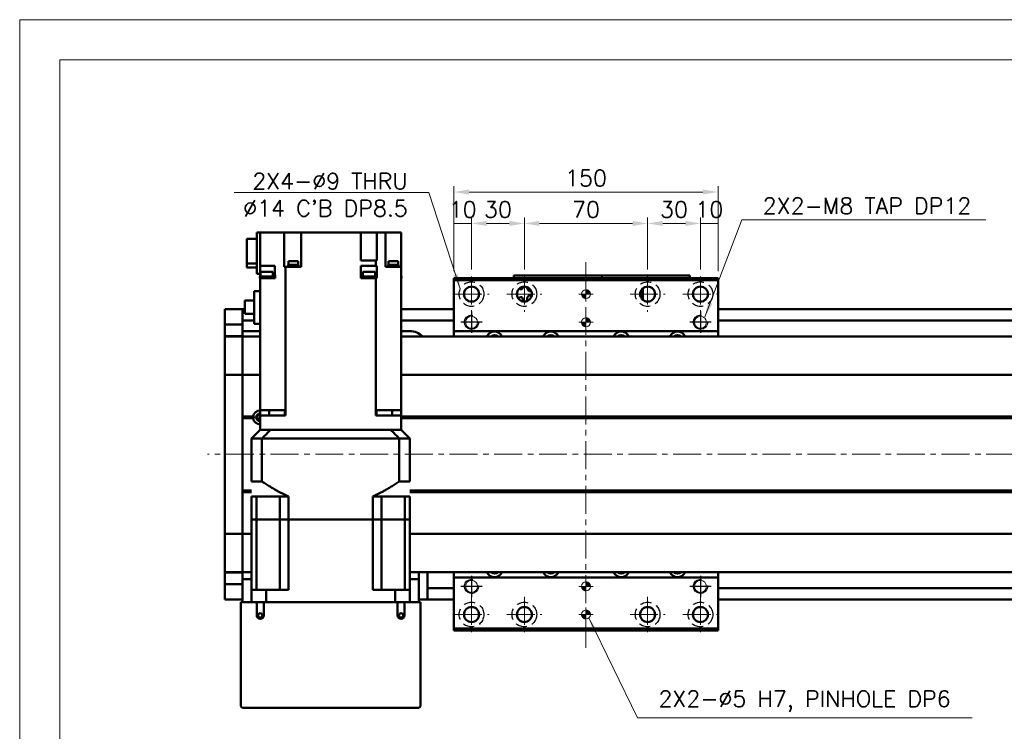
# Model space of a CAD drawing. Header units: millimetres. Extents: x 46891 to 50463, y 6223 to 9884.
# Tile 3 of 5: x 48547 to 49106, y 9480 to 9884. Entities that reach past the tile are written whole.
import ezdxf

# ---------------------------------------------------------------- set-up
doc = ezdxf.new("R2010")
doc.units = ezdxf.units.MM
doc.header["$LTSCALE"] = 0.5
doc.linetypes.add('CENTER', pattern=[50.8, 31.75, -6.35, 6.35, -6.35])
doc.linetypes.add('HIDDENX2', pattern=[19.05, 12.7, -6.35])
doc.layers.get('0').update_dxf_attribs({"lineweight": 20})
doc.layers.add('1', color=1, linetype='CENTER', lineweight=13)
doc.layers.add('외형선(ISO)', color=7, linetype='Continuous', lineweight=50)
for name, color, linetype in [('2', 2, 'HIDDENX2'), ('C', 1, 'CENTER'), ('DIM', 4, 'Continuous')]:
    doc.layers.add(name, color=color, linetype=linetype)
doc.styles.add('DSR TEXT', font='romans.shx', dxfattribs={"bigfont": 'whgtxt.shx'})
doc.styles.get("Standard").update_dxf_attribs({"font": 'romans.shx', "bigfont": 'whgtxt.shx'})
doc.dimstyles.new('DSR', dxfattribs={"dimscale": 2, "dimtxt": 3, "dimasz": 3, "dimexe": 0.5, "dimexo": 0.5, "dimgap": 0.5, "dimtad": 1, "dimdsep": 46, "dimtxsty": 'Standard', "dimcen": 2.5, "dimclrd": 4, "dimclre": 4, "dimclrt": 2, "dimadec": 0, "dimazin": 2, "dimtfac": 1, "dimtmove": 0, "dimatfit": 3, "dimfxl": 0, "dimlwd": -1, "dimlwe": -1, "dimarcsym": 0})

# ---------------------------------------------------------------- blocks, each defined once
blk = doc.blocks.new('A$C1C1952E1')
at = {"color": 1}
blk.add_lwpolyline([(0, 0), (420, 0), (420, 297), (0, 297)], close=True, dxfattribs=at)
at = {"color": 3}
blk.add_lwpolyline([(5, 5), (415, 5), (415, 292), (5, 292)], close=True, dxfattribs=at)
blk = doc.blocks.new('A$C33E56CC6')
h = blk.add_hatch()
h.set_pattern_fill('ANSI31', color=256, style=0)
h.set_pattern_definition([(45, (-7065.45672, -6508.5399), (-0.0883883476, 0.0883883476), [])])
h.paths.add_polyline_path([(4, 6.5, 0.414214), (1.5, 4), (4, 4)])
h.paths.add_polyline_path([(6.5, 4), (4, 4), (4, 1.5, 0.414214)])
blk.add_circle((4, 4), 2.5)
at = {"layer": '1'}
for p, q in [((4, 0), (4, 8)), ((0, 4), (8, 4))]:
    blk.add_line(p, q, dxfattribs=at)
blk = doc.blocks.new('tap8')
blk.add_circle((0, 0), 3.4)
at = {"layer": 'C', "color": 1, "linetype": 'CENTER'}
for p, q in [((0, -6.05), (0, 6.05)), ((-6.05, 0), (6.05, 0))]:
    blk.add_line(p, q, dxfattribs=at)
at = {"layer": 'DIM', "color": 3}
blk.add_arc((0, 0), 4, 263.8455, 189.4314, dxfattribs=at)
blk = doc.blocks.new('*D72')
at = {"color": 1, "linetype": 'ByBlock'}
for p, q in [((48793.25, 9741.29), (48793.25, 9771.76)), ((48803.25, 9768.46), (48793.25, 9768.46)), ((48803.25, 9742.29), (48803.25, 9771.76))]:
    blk.add_line(p, q, dxfattribs=at)
at = {"layer": 'Defpoints', "color": 0}
for p in [(48793.25, 9768.46), (48793.25, 9737.33), (48803.25, 9738.33)]:
    blk.add_point(p, dxfattribs=at)
at = {"color": 3, "insert": (48798.25, 9776.38), "char_height": 9.24, "attachment_point": 5, "style": 'DSR TEXT'}
blk.add_mtext('10', dxfattribs=at)
blk = doc.blocks.new('*D73')
at = {"color": 1, "linetype": 'ByBlock'}
for p, q in [((48803.25, 9742.29), (48803.25, 9771.76)), ((48811.83, 9768.46), (48824.67, 9768.46)), ((48833.25, 9742.29), (48833.25, 9771.76))]:
    blk.add_line(p, q, dxfattribs=at)
at = {"color": 1}
for points in [[(48811.83, 9769.89), (48811.83, 9767.02), (48803.25, 9768.46)], [(48824.67, 9769.89), (48824.67, 9767.02), (48833.25, 9768.46)]]:
    blk.add_solid(points, dxfattribs=at)
at = {"layer": 'Defpoints', "color": 0}
for p in [(48833.25, 9768.46), (48803.25, 9738.33), (48833.25, 9738.33)]:
    blk.add_point(p, dxfattribs=at)
at = {"color": 3, "insert": (48818.25, 9776.38), "char_height": 9.24, "attachment_point": 5, "style": 'DSR TEXT'}
blk.add_mtext('30', dxfattribs=at)
blk = doc.blocks.new('*D74')
at = {"color": 1, "linetype": 'ByBlock'}
for p, q in [((48833.25, 9742.29), (48833.25, 9771.76)), ((48841.83, 9768.46), (48894.67, 9768.46)), ((48903.25, 9742.29), (48903.25, 9771.76))]:
    blk.add_line(p, q, dxfattribs=at)
at = {"color": 1}
for points in [[(48841.83, 9769.89), (48841.83, 9767.02), (48833.25, 9768.46)], [(48894.67, 9769.89), (48894.67, 9767.02), (48903.25, 9768.46)]]:
    blk.add_solid(points, dxfattribs=at)
at = {"layer": 'Defpoints', "color": 0}
for p in [(48903.25, 9768.46), (48833.25, 9738.33), (48903.25, 9738.33)]:
    blk.add_point(p, dxfattribs=at)
at = {"color": 3, "insert": (48868.25, 9776.38), "char_height": 9.24, "attachment_point": 5, "style": 'DSR TEXT'}
blk.add_mtext('70', dxfattribs=at)
blk = doc.blocks.new('*D75')
at = {"color": 1, "linetype": 'ByBlock'}
for p, q in [((48903.25, 9742.29), (48903.25, 9771.76)), ((48911.83, 9768.46), (48924.67, 9768.46)), ((48933.25, 9742.29), (48933.25, 9771.76))]:
    blk.add_line(p, q, dxfattribs=at)
at = {"color": 1}
for points in [[(48911.83, 9769.89), (48911.83, 9767.02), (48903.25, 9768.46)], [(48924.67, 9769.89), (48924.67, 9767.02), (48933.25, 9768.46)]]:
    blk.add_solid(points, dxfattribs=at)
at = {"layer": 'Defpoints', "color": 0}
for p in [(48933.25, 9768.46), (48903.25, 9738.33), (48933.25, 9738.33)]:
    blk.add_point(p, dxfattribs=at)
at = {"color": 3, "insert": (48918.25, 9776.38), "char_height": 9.24, "attachment_point": 5, "style": 'DSR TEXT'}
blk.add_mtext('30', dxfattribs=at)
blk = doc.blocks.new('*D76')
at = {"color": 1, "linetype": 'ByBlock'}
for p, q in [((48933.25, 9742.29), (48933.25, 9771.76)), ((48933.25, 9768.46), (48943.25, 9768.46)), ((48943.25, 9741.29), (48943.25, 9771.76))]:
    blk.add_line(p, q, dxfattribs=at)
at = {"layer": 'Defpoints', "color": 0}
for p in [(48943.25, 9768.46), (48933.25, 9738.33), (48943.25, 9737.33)]:
    blk.add_point(p, dxfattribs=at)
at = {"color": 3, "insert": (48938.25, 9776.38), "char_height": 9.24, "attachment_point": 5, "style": 'DSR TEXT'}
blk.add_mtext('10', dxfattribs=at)
blk = doc.blocks.new('*D77')
at = {"color": 1, "linetype": 'ByBlock'}
for p, q in [((48793.25, 9741.29), (48793.25, 9789.62)), ((48934.67, 9786.32), (48801.83, 9786.32)), ((48943.25, 9741.29), (48943.25, 9789.62))]:
    blk.add_line(p, q, dxfattribs=at)
at = {"color": 1}
for points in [[(48801.83, 9787.75), (48801.83, 9784.89), (48793.25, 9786.32)], [(48934.67, 9787.75), (48934.67, 9784.89), (48943.25, 9786.32)]]:
    blk.add_solid(points, dxfattribs=at)
at = {"layer": 'Defpoints', "color": 0}
for p in [(48793.25, 9786.32), (48793.25, 9737.33), (48943.25, 9737.33)]:
    blk.add_point(p, dxfattribs=at)
at = {"color": 3, "insert": (48868.25, 9794.24), "char_height": 9.24, "attachment_point": 5, "style": 'DSR TEXT'}
blk.add_mtext('150', dxfattribs=at)

msp = doc.modelspace()

# ---------------------------------------------------------------- linework, layer by layer
at = {"layer": '1'}
for p, q in [((48868.24958, 9527.328), (48868.24958, 9747.328)), ((48803.24958, 9738.328), (48803.24958, 9718.328)), ((48833.24958, 9738.328), (48833.24958, 9718.328)), ((48903.24958, 9738.328), (48903.24958, 9718.328)), ((48933.24958, 9738.328), (48933.24958, 9718.328)), ((48793.24958, 9728.328), (48813.24958, 9728.328)), ((48823.24958, 9728.328), (48843.24958, 9728.328)), ((48893.24958, 9728.328), (48913.24958, 9728.328)), ((48923.24958, 9728.328), (48943.24958, 9728.328)), ((49543.24958, 9637.328), (48653.24958, 9637.328)), ((48803.24958, 9556.328), (48803.24958, 9536.328)), ((48833.24958, 9556.328), (48833.24958, 9536.328)), ((48903.24958, 9556.328), (48903.24958, 9536.328)), ((48933.24958, 9556.328), (48933.24958, 9536.328)), ((48793.24958, 9546.328), (48813.24958, 9546.328)), ((48823.24958, 9546.328), (48843.24958, 9546.328)), ((48893.24958, 9546.328), (48913.24958, 9546.328)), ((48923.24958, 9546.328), (48943.24958, 9546.328))]:
    msp.add_line(p, q, dxfattribs=at)
at = {"layer": '2'}
for centre in [(48803.24958, 9728.328), (48833.24958, 9728.328), (48903.24958, 9728.328), (48933.24958, 9728.328), (48803.24958, 9546.328), (48833.24958, 9546.328), (48903.24958, 9546.328), (48933.24958, 9546.328)]:
    msp.add_circle(centre, 7, dxfattribs=at)
at = {"layer": '외형선(ISO)'}
for p, q in [((48681.24958, 9763.328), (48683.24958, 9763.328)), ((48681.24958, 9739.828), (48681.24958, 9763.328)), ((48683.24958, 9763.328), (48683.24958, 9744.328)), ((48691.80574, 9763.328), (48683.24958, 9763.328)), ((48691.80574, 9763.328), (48696.88247, 9763.328)), ((48696.88247, 9743.828), (48696.88247, 9763.328)), ((48702.04958, 9763.328), (48696.88247, 9763.328)), ((48702.04958, 9763.328), (48706.54958, 9763.328)), ((48706.54958, 9743.828), (48706.54958, 9763.328)), ((48740.44958, 9763.328), (48706.54958, 9763.328)), ((48740.44958, 9763.328), (48740.44958, 9747.328)), ((48740.44958, 9763.328), (48744.44958, 9763.328)), ((48749.57153, 9763.328), (48744.44958, 9763.328)), ((48749.57153, 9747.328), (48749.57153, 9763.328)), ((48749.58225, 9763.328), (48749.57153, 9763.328)), ((48749.58225, 9763.328), (48754.34958, 9763.328)), ((48754.34958, 9743.828), (48754.34958, 9763.328)), ((48754.34958, 9763.328), (48758.84958, 9763.328)), ((48763.24958, 9763.328), (48758.84958, 9763.328)), ((48763.24958, 9743.828), (48763.24958, 9763.328)), ((48681.24958, 9759.63358), (48675.74958, 9759.63358)), ((48675.74958, 9745.73793), (48675.74958, 9759.63358)), ((48675.74958, 9743.42242), (48675.74958, 9745.73793)), ((48675.74958, 9745.73793), (48681.24958, 9745.73793)), ((48704.80101, 9747.028), (48699.30101, 9747.028)), ((48699.30101, 9747.028), (48699.30101, 9745.028)), ((48704.80101, 9747.028), (48704.80101, 9745.028)), ((48740.44958, 9747.328), (48748.91577, 9747.328)), ((48748.91577, 9744.328), (48748.91577, 9747.328)), ((48749.57153, 9747.328), (48748.91577, 9747.328)), ((48761.56052, 9747.028), (48756.06052, 9747.028)), ((48756.06052, 9747.028), (48756.06052, 9745.028)), ((48761.56052, 9747.028), (48761.56052, 9745.028)), ((48675.74958, 9743.42242), (48681.24958, 9743.42242)), ((48683.24958, 9744.328), (48691.64958, 9744.328)), ((48683.24958, 9739.828), (48683.24958, 9744.328)), ((48690.32968, 9740.928), (48683.32968, 9740.928)), ((48683.32968, 9738.328), (48683.32968, 9740.928)), ((48690.32968, 9738.328), (48690.32968, 9740.928)), ((48691.64958, 9739.328), (48691.64958, 9744.328)), ((48696.88247, 9743.828), (48696.91691, 9743.828)), ((48697.58339, 9743.828), (48696.91691, 9743.828)), ((48697.58339, 9662.328), (48697.58339, 9743.828)), ((48697.58339, 9743.828), (48706.54958, 9743.828)), ((48705.05101, 9744.328), (48699.05101, 9744.328)), ((48699.05101, 9744.328), (48699.05101, 9743.828)), ((48705.00101, 9745.028), (48699.10101, 9745.028)), ((48699.10101, 9745.028), (48699.10101, 9744.328)), ((48705.00101, 9745.028), (48705.00101, 9744.328)), ((48705.05101, 9744.328), (48705.05101, 9743.828)), ((48740.44958, 9744.328), (48748.91577, 9744.328)), ((48740.44958, 9739.328), (48740.44958, 9744.328)), ((48748.4602, 9740.928), (48741.4602, 9740.928)), ((48741.4602, 9738.328), (48741.4602, 9740.928)), ((48748.4602, 9738.328), (48748.4602, 9740.928)), ((48748.91577, 9744.328), (48749.57153, 9744.328)), ((48749.57153, 9739.328), (48749.57153, 9744.328)), ((48754.34958, 9743.828), (48754.69343, 9743.828)), ((48763.24958, 9743.828), (48754.69343, 9743.828)), ((48761.81052, 9744.328), (48755.81052, 9744.328)), ((48755.81052, 9744.328), (48755.81052, 9743.828)), ((48761.76052, 9745.028), (48755.86052, 9745.028)), ((48755.86052, 9745.028), (48755.86052, 9744.328)), ((48761.76052, 9745.028), (48761.76052, 9744.328)), ((48761.81052, 9744.328), (48761.81052, 9743.828)), ((48763.24958, 9662.328), (48763.24958, 9743.828)), ((48683.24958, 9739.828), (48681.24958, 9739.828)), ((48690.62968, 9738.328), (48683.02968, 9738.328)), ((48683.02968, 9737.328), (48683.02968, 9738.328)), ((48683.02968, 9737.328), (48683.24958, 9737.328)), ((48683.24958, 9739.828), (48683.24958, 9739.328)), ((48683.24958, 9739.328), (48683.24958, 9738.328)), ((48683.24958, 9739.328), (48683.32968, 9739.328)), ((48683.24958, 9737.328), (48683.24958, 9662.328)), ((48691.68864, 9737.328), (48683.24958, 9737.328)), ((48691.64958, 9739.328), (48690.32968, 9739.328)), ((48690.62968, 9737.328), (48690.62968, 9738.328)), ((48691.64958, 9739.328), (48691.68864, 9739.328)), ((48691.68864, 9739.328), (48691.68864, 9737.328)), ((48740.44816, 9739.328), (48740.44958, 9739.328)), ((48740.44816, 9739.328), (48740.44816, 9737.328)), ((48743.68628, 9737.328), (48740.44816, 9737.328)), ((48741.4602, 9739.328), (48740.44958, 9739.328)), ((48748.7602, 9738.328), (48741.1602, 9738.328)), ((48741.1602, 9737.328), (48741.1602, 9738.328)), ((48743.68628, 9737.328), (48746.23412, 9737.328)), ((48748.91577, 9737.328), (48746.23412, 9737.328)), ((48748.4602, 9739.328), (48749.57153, 9739.328)), ((48748.7602, 9737.328), (48748.7602, 9738.328)), ((48748.91577, 9737.328), (48748.91577, 9662.328)), ((48749.57421, 9737.328), (48748.91577, 9737.328)), ((48749.57153, 9739.328), (48749.57421, 9739.328)), ((48749.57421, 9739.328), (48749.57421, 9737.328)), ((48763.46948, 9738.328), (48763.24958, 9738.328)), ((48763.24958, 9737.328), (48763.46948, 9737.328)), ((48763.46948, 9737.328), (48763.46948, 9738.328)), ((48793.24958, 9737.328), (48793.24958, 9736.328)), ((48793.24958, 9737.328), (48943.24958, 9737.328)), ((48793.24958, 9736.328), (48793.24958, 9707.328)), ((48943.24958, 9736.328), (48793.24958, 9736.328)), ((48827.24958, 9738.82797), (48827.24958, 9738.82795)), ((48827.24958, 9738.82797), (48877.24958, 9738.82797)), ((48827.24958, 9737.328), (48827.24958, 9738.82795)), ((48830.24958, 9738.82795), (48874.24958, 9738.82795)), ((48877.24958, 9738.82797), (48877.24958, 9738.82795)), ((48877.24958, 9738.82797), (48927.24958, 9738.82797)), ((48877.24958, 9737.328), (48877.24958, 9738.82795)), ((48877.24958, 9738.82795), (48877.24958, 9737.328)), ((48880.24958, 9738.82795), (48924.24958, 9738.82795)), ((48927.24958, 9738.82795), (48927.24958, 9737.328)), ((48943.24958, 9736.328), (48943.24958, 9737.328)), ((48943.24958, 9707.328), (48943.24958, 9736.328)), ((48679.84958, 9711.428), (48679.84958, 9729.978)), ((48683.24958, 9729.978), (48679.84958, 9729.978)), ((48899.14958, 9727.20885), (48899.14958, 9729.44715)), ((48900.44958, 9731.52526), (48900.44958, 9726.02798)), ((48679.84958, 9724.653), (48674.44958, 9724.653)), ((48674.44958, 9717.203), (48674.44958, 9724.653)), ((48900.44958, 9726.02798), (48899.67573, 9726.02798)), ((48900.44958, 9726.02798), (48900.44958, 9725.13073)), ((48663.24958, 9716.828), (48663.24958, 9719.828)), ((48673.24958, 9719.828), (48663.24958, 9719.828)), ((48673.24958, 9716.828), (48673.24958, 9719.828)), ((48673.24958, 9719.828), (48674.44958, 9719.828)), ((48673.24958, 9719.828), (48673.24958, 9716.828)), ((48763.24958, 9719.828), (48793.24958, 9719.828)), ((48943.24958, 9719.828), (49523.24958, 9719.828)), ((48663.24958, 9716.828), (48663.24958, 9713.8884)), ((48663.24958, 9713.8884), (48663.24958, 9711.08836)), ((48673.24958, 9716.828), (48673.24958, 9714.328)), ((48673.24958, 9713.8884), (48673.24958, 9716.828)), ((48673.24958, 9711.08836), (48673.24958, 9713.8884)), ((48673.24958, 9713.328), (48679.84958, 9713.328)), ((48674.44958, 9717.203), (48679.84958, 9717.203)), ((48763.24958, 9713.328), (48793.24958, 9713.328)), ((48943.24958, 9713.328), (49523.24958, 9713.328)), ((48663.24958, 9711.08836), (48663.24958, 9704.39465)), ((48673.24958, 9711.08836), (48663.24958, 9711.08836)), ((48673.24958, 9704.39465), (48673.24958, 9711.08836)), ((48683.24958, 9707.328), (48673.24958, 9707.328)), ((48683.24958, 9711.428), (48679.84958, 9711.428)), ((48768.24958, 9707.328), (48763.24958, 9707.328)), ((48793.24958, 9707.328), (48793.24958, 9704.328)), ((48943.24958, 9707.328), (48793.24958, 9707.328)), ((48943.24958, 9704.328), (48943.24958, 9707.328)), ((48663.24958, 9704.39465), (48663.24958, 9704.328)), ((48673.24958, 9704.39465), (48663.24958, 9704.39465)), ((48663.24958, 9701.63164), (48663.24958, 9704.328)), ((48673.24958, 9704.328), (48663.24958, 9704.328)), ((48663.24958, 9683.02352), (48663.24958, 9701.63164)), ((48673.24958, 9704.328), (48673.24958, 9704.39465)), ((48673.24958, 9704.328), (48673.24958, 9701.63164)), ((48673.24958, 9701.63164), (48673.24958, 9704.328)), ((48683.24958, 9704.328), (48673.24958, 9704.328)), ((48673.24958, 9701.63164), (48673.24958, 9683.02352)), ((48673.24958, 9683.02352), (48673.24958, 9701.63164)), ((49523.24958, 9704.328), (48763.24958, 9704.328)), ((48663.24958, 9683.02352), (48663.24958, 9682.55541)), ((48663.24958, 9680.55541), (48663.24958, 9682.55541)), ((48673.24958, 9682.55541), (48663.24958, 9682.55541)), ((48663.24958, 9680.55541), (48663.24958, 9594.10059)), ((48673.24958, 9682.55541), (48673.24958, 9683.02352)), ((48673.24958, 9683.02352), (48673.24958, 9682.55541)), ((48673.24958, 9682.55541), (48673.24958, 9680.55541)), ((48673.24958, 9680.55541), (48673.24958, 9682.55541)), ((48683.24958, 9682.55541), (48673.24958, 9682.55541)), ((48673.24958, 9594.10059), (48673.24958, 9680.55541)), ((48673.24958, 9680.55541), (48673.24958, 9658.828)), ((49523.24958, 9682.55541), (48763.24958, 9682.55541)), ((48683.24958, 9659.328), (48683.24958, 9662.328)), ((48683.24958, 9662.328), (48691.80574, 9662.328)), ((48688.3853, 9662.328), (48688.3853, 9659.328)), ((48696.91691, 9662.328), (48691.80574, 9662.328)), ((48696.91691, 9662.328), (48697.58339, 9662.328)), ((48697.1727, 9659.328), (48697.1727, 9662.328)), ((48697.58339, 9662.328), (48697.59201, 9662.328)), ((48697.59201, 9659.328), (48697.59201, 9662.328)), ((48748.90715, 9662.328), (48748.91577, 9662.328)), ((48748.90715, 9659.328), (48748.90715, 9662.328)), ((48748.91577, 9662.328), (48749.58225, 9662.328)), ((48749.32646, 9659.328), (48749.32646, 9662.328)), ((48754.69343, 9662.328), (48749.58225, 9662.328)), ((48754.69343, 9662.328), (48763.24958, 9662.328)), ((48758.11386, 9659.328), (48758.11386, 9662.328)), ((48763.24958, 9659.328), (48763.24958, 9662.328)), ((48679.28096, 9658.828), (48673.24958, 9658.828)), ((48679.74958, 9658.328), (48673.24958, 9658.328)), ((48679.28096, 9657.828), (48673.24958, 9657.828)), ((48673.24958, 9657.828), (48673.24958, 9616.828)), ((48681.97379, 9657.328), (48683.24958, 9657.328)), ((48690.24958, 9659.328), (48683.24958, 9659.328)), ((48683.24958, 9659.328), (48683.24958, 9651.328)), ((48697.59201, 9659.328), (48690.24958, 9659.328)), ((48756.24958, 9659.328), (48748.90715, 9659.328)), ((48763.24958, 9659.328), (48756.24958, 9659.328)), ((48763.24958, 9651.328), (48763.24958, 9659.328)), ((49509.28096, 9658.828), (48763.24958, 9658.828)), ((49509.74958, 9658.328), (48763.24958, 9658.328)), ((49509.28096, 9657.828), (48763.24958, 9657.828)), ((48683.24958, 9651.328), (48678.24958, 9646.328)), ((48683.33767, 9651.328), (48683.24958, 9651.328)), ((48683.33767, 9651.328), (48689.14255, 9651.328)), ((48689.24591, 9651.328), (48689.14255, 9651.328)), ((48757.25326, 9651.328), (48689.24591, 9651.328)), ((48690.24958, 9651.328), (48756.24958, 9651.328)), ((48757.25326, 9651.328), (48757.35661, 9651.328)), ((48757.35661, 9651.328), (48763.16149, 9651.328)), ((48763.16149, 9651.328), (48763.24958, 9651.328)), ((48768.24958, 9646.328), (48763.24958, 9651.328)), ((48684.24699, 9646.328), (48678.24958, 9646.328)), ((48678.24958, 9621.878), (48678.24958, 9646.328)), ((48684.24699, 9621.878), (48684.24699, 9646.328)), ((48762.25218, 9646.328), (48684.24699, 9646.328)), ((48768.24958, 9646.328), (48762.25218, 9646.328)), ((48762.25218, 9621.878), (48762.25218, 9646.328)), ((48768.24958, 9621.878), (48768.24958, 9646.328)), ((48678.24958, 9621.878), (48684.24699, 9621.878)), ((48762.25218, 9621.878), (48768.24958, 9621.878)), ((48678.24958, 9616.828), (48673.24958, 9616.828)), ((48678.24958, 9616.328), (48673.24958, 9616.328)), ((48678.24958, 9615.828), (48673.24958, 9615.828)), ((48673.24958, 9615.828), (48673.24958, 9594.10059)), ((48678.24958, 9613.328), (48681.19737, 9613.328)), ((48678.24958, 9600.328), (48678.24958, 9613.328)), ((48681.19737, 9613.328), (48694.39458, 9613.328)), ((48681.19737, 9600.328), (48681.19737, 9613.328)), ((48694.39458, 9613.328), (48699.24958, 9613.328)), ((48694.39458, 9600.328), (48694.39458, 9613.328)), ((48699.24958, 9600.328), (48699.24958, 9613.328)), ((48747.24958, 9613.328), (48752.10458, 9613.328)), ((48747.24958, 9600.328), (48747.24958, 9613.328)), ((48765.3018, 9613.328), (48752.10458, 9613.328)), ((48752.10458, 9600.328), (48752.10458, 9613.328)), ((48765.3018, 9613.328), (48768.24958, 9613.328)), ((48765.3018, 9600.328), (48765.3018, 9613.328)), ((49509.28096, 9616.828), (48768.24958, 9616.828)), ((49509.74958, 9616.328), (48768.24958, 9616.328)), ((49509.28096, 9615.828), (48768.24958, 9615.828)), ((48768.24958, 9600.328), (48768.24958, 9613.328)), ((48681.19737, 9600.328), (48678.24958, 9600.328)), ((48678.24958, 9600.328), (48678.24958, 9560.328)), ((48678.24958, 9600.328), (48681.19737, 9600.328)), ((48687.89458, 9600.328), (48681.19737, 9600.328)), ((48681.19737, 9560.328), (48681.19737, 9600.328)), ((48687.89458, 9600.328), (48681.19737, 9600.328)), ((48694.39458, 9600.328), (48687.89458, 9600.328)), ((48694.39458, 9600.328), (48687.89458, 9600.328)), ((48699.24958, 9600.328), (48694.39458, 9600.328)), ((48694.39458, 9560.328), (48694.39458, 9600.328)), ((48694.39458, 9600.328), (48699.24958, 9600.328)), ((48699.24958, 9600.328), (48699.24958, 9560.328)), ((48747.24958, 9600.328), (48699.24958, 9600.328)), ((48747.24958, 9600.328), (48699.24958, 9600.328)), ((48747.24958, 9600.328), (48747.24958, 9560.328)), ((48752.10458, 9600.328), (48747.24958, 9600.328)), ((48747.24958, 9600.328), (48752.10458, 9600.328)), ((48752.10458, 9560.328), (48752.10458, 9600.328)), ((48758.60458, 9600.328), (48752.10458, 9600.328)), ((48758.60458, 9600.328), (48752.10458, 9600.328)), ((48765.3018, 9600.328), (48758.60458, 9600.328)), ((48765.3018, 9600.328), (48758.60458, 9600.328)), ((48768.24958, 9600.328), (48765.3018, 9600.328)), ((48765.3018, 9560.328), (48765.3018, 9600.328)), ((48765.3018, 9600.328), (48768.24958, 9600.328)), ((48768.24958, 9600.328), (48768.24958, 9560.328)), ((48663.24958, 9592.10059), (48663.24958, 9594.10059)), ((48663.24958, 9592.10059), (48663.24958, 9591.63248)), ((48673.24958, 9592.10059), (48663.24958, 9592.10059)), ((48663.24958, 9573.02435), (48663.24958, 9591.63248)), ((48673.24958, 9594.10059), (48673.24958, 9592.10059)), ((48673.24958, 9592.10059), (48673.24958, 9594.10059)), ((48673.24958, 9591.63248), (48673.24958, 9592.10059)), ((48673.24958, 9592.10059), (48673.24958, 9591.63248)), ((48678.24958, 9592.10059), (48673.24958, 9592.10059)), ((48673.24958, 9591.63248), (48673.24958, 9573.02435)), ((48673.24958, 9573.02435), (48673.24958, 9591.63248)), ((49523.24958, 9592.10059), (48768.24958, 9592.10059)), ((48663.24958, 9570.328), (48663.24958, 9573.02435)), ((48673.24958, 9573.02435), (48673.24958, 9570.328)), ((48673.24958, 9570.328), (48673.24958, 9573.02435)), ((48663.24958, 9570.328), (48663.24958, 9570.26134)), ((48673.24958, 9570.328), (48663.24958, 9570.328)), ((48663.24958, 9570.26134), (48663.24958, 9563.56764)), ((48673.24958, 9570.26134), (48663.24958, 9570.26134)), ((48673.24958, 9570.26134), (48673.24958, 9570.328)), ((48678.24958, 9570.328), (48673.24958, 9570.328)), ((48673.24958, 9569.34886), (48673.24958, 9570.26134)), ((48673.24958, 9569.34886), (48673.24958, 9566.328)), ((49523.24958, 9570.328), (48768.24958, 9570.328)), ((48773.24958, 9566.328), (48773.24958, 9570.328)), ((48778.24958, 9565.328), (48778.24958, 9570.328)), ((48793.24958, 9570.328), (48793.24958, 9567.328)), ((48793.24958, 9567.328), (48793.24958, 9538.328)), ((48793.24958, 9567.328), (48943.24958, 9567.328)), ((48943.24958, 9567.328), (48943.24958, 9570.328)), ((48943.24958, 9538.328), (48943.24958, 9567.328)), ((48663.24958, 9563.56764), (48663.24958, 9560.7676)), ((48673.24958, 9563.56764), (48663.24958, 9563.56764)), ((48673.24958, 9566.328), (48678.24958, 9566.328)), ((48673.24958, 9553.328), (48673.24958, 9566.328)), ((48768.24958, 9566.328), (48773.24958, 9566.328)), ((48773.24958, 9566.328), (48773.24958, 9553.328)), ((48778.24958, 9561.328), (48778.24958, 9565.328)), ((48778.24958, 9561.328), (48778.24958, 9560.328)), ((48778.24958, 9561.328), (48793.24958, 9561.328)), ((48943.24958, 9561.328), (49523.24958, 9561.328)), ((48663.24958, 9560.7676), (48663.24958, 9557.828)), ((48663.24958, 9554.828), (48663.24958, 9557.828)), ((48678.24958, 9560.328), (48686.65723, 9560.328)), ((48678.24958, 9553.328), (48678.24958, 9560.328)), ((48699.24958, 9560.328), (48686.65723, 9560.328)), ((48686.65723, 9553.328), (48686.65723, 9560.328)), ((48759.84193, 9560.328), (48747.24958, 9560.328)), ((48759.84193, 9560.328), (48768.24958, 9560.328)), ((48759.84193, 9553.328), (48759.84193, 9560.328)), ((48768.24958, 9553.328), (48768.24958, 9560.328)), ((48778.24958, 9557.828), (48778.24958, 9560.328)), ((48778.24958, 9557.828), (48778.24958, 9554.828)), ((48673.24958, 9554.828), (48663.24958, 9554.828)), ((48673.24958, 9553.328), (48672.24958, 9553.328)), ((48672.24958, 9494.328), (48672.24958, 9553.328)), ((48681.24958, 9553.328), (48673.24958, 9553.328)), ((48685.24958, 9553.328), (48681.24958, 9553.328)), ((48681.24958, 9553.328), (48681.24958, 9545.828)), ((48685.24958, 9545.828), (48685.24958, 9553.328)), ((48761.24958, 9553.328), (48685.24958, 9553.328)), ((48765.24958, 9553.328), (48761.24958, 9553.328)), ((48761.24958, 9553.328), (48761.24958, 9545.828)), ((48765.24958, 9545.828), (48765.24958, 9553.328)), ((48773.24958, 9553.328), (48765.24958, 9553.328)), ((48773.24958, 9554.828), (48778.24958, 9554.828)), ((48774.24958, 9553.328), (48773.24958, 9553.328)), ((48774.24958, 9553.328), (48774.24958, 9494.328)), ((48778.24958, 9554.828), (48793.24958, 9554.828)), ((48943.24958, 9554.828), (49523.24958, 9554.828)), ((48793.24958, 9538.328), (48793.24958, 9537.328)), ((48793.24958, 9538.328), (48943.24958, 9538.328)), ((48793.24958, 9537.328), (48943.24958, 9537.328)), ((48943.24958, 9537.328), (48943.24958, 9538.328)), ((48773.24958, 9493.328), (48673.24958, 9493.328))]:
    msp.add_line(p, q, dxfattribs=at)
for centre, radius in [((48803.24958, 9728.328), 4.25), ((48833.24958, 9728.328), 4.25), ((48903.24958, 9728.328), 4.25), ((48933.24958, 9728.328), 4.25), ((48803.24958, 9546.328), 4.25), ((48833.24958, 9546.328), 4.25), ((48903.24958, 9546.328), 4.25), ((48933.24958, 9546.328), 4.25), ((48683.24958, 9545.828), 1.2295), ((48763.24958, 9545.828), 1.2295)]:
    msp.add_circle(centre, radius, dxfattribs=at)
for centre, radius, start, end in [((48831.24958, 9732.32799), 1.2295, 224.8440709, 8.2860756), ((48837.24958, 9732.32799), 2.5, 180.539609, 269.4603357), ((48831.24958, 9725.32799), 1.2295, 302.7008781, 169.9190548), ((48837.24958, 9725.32799), 2.5, 84.966808, 201.293326), ((48768.24958, 9697.328), 10, 44.4270041, 90), ((48816.24958, 9702.328), 4.75, 24.9010693, 155.0989307), ((48848.24958, 9702.328), 4.75, 24.9010693, 155.0989307), ((48888.24958, 9702.328), 4.75, 24.9010693, 155.0989307), ((48920.24958, 9702.328), 4.75, 24.9010693, 155.0989307), ((48816.24958, 9702.328), 2.75, 46.6582575, 133.3417425), ((48848.24958, 9702.328), 2.75, 46.6582575, 133.3417425), ((48888.24958, 9702.328), 2.75, 46.6582575, 133.3417425), ((48920.24958, 9702.328), 2.75, 46.6582575, 133.3417425), ((48683.24958, 9658.328), 4, 90, 172.8192441), ((48683.24958, 9658.328), 4, 187.1807558, 270), ((48683.24958, 9658.328), 2.25, 90, 270), ((48683.24958, 9658.328), 1.621, 90, 270), ((48816.24958, 9572.328), 4.75, 204.9010555, 335.0989445), ((48816.24958, 9572.328), 2.75, 226.658226, 313.341774), ((48848.24958, 9572.328), 4.75, 204.9010555, 335.0989445), ((48848.24958, 9572.328), 2.75, 226.658226, 313.341774), ((48888.24958, 9572.328), 4.75, 204.9010555, 335.0989445), ((48888.24958, 9572.328), 2.75, 226.658226, 313.341774), ((48920.24958, 9572.328), 4.75, 204.9010555, 335.0989445), ((48920.24958, 9572.328), 2.75, 226.658226, 313.341774), ((48683.24958, 9545.828), 2, 180, 0), ((48763.24958, 9545.828), 2, 180, 0), ((48673.24958, 9494.328), 1, 180, 270), ((48773.24958, 9494.328), 1, 270, 0)]:
    msp.add_arc(centre, radius, start, end, dxfattribs=at)
at = {"layer": '외형선(ISO)', "extrusion": (0, 0, -1)}
for centre, major_axis, start_param, end_param in [((48830.24958, 9738.82795), (-3, 0), 4.71224625, 6.28289987), ((48874.24958, 9738.82795), (3, 0), 6.283042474, 7.853981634), ((48880.24958, 9738.82795), (-3, 0), 4.712388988, 6.283185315), ((48924.24958, 9738.82795), (3, 0), 0, 1.570796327)]:
    msp.add_ellipse(centre, major_axis=major_axis, ratio=0.00001, start_param=start_param, end_param=end_param, dxfattribs=at)
at = {"layer": '외형선(ISO)'}
for points, degree in [([(48679.28096, 9658.828), (48679.51527, 9658.56231), (48679.74958, 9658.328)], 2), ([(48679.74958, 9658.328), (48679.51527, 9658.09368), (48679.28096, 9657.828)], 2), ([(48684.24699, 9646.328), (48684.81567, 9646.89722), (48685.94419, 9648.02657), (48687.61058, 9649.69336), (48688.70374, 9650.78617), (48689.24591, 9651.328)], 3), ([(48757.25326, 9651.328), (48757.7957, 9650.7859), (48758.88922, 9649.69272), (48760.55562, 9648.02592), (48761.68377, 9646.89695), (48762.25218, 9646.328)], 3)]:
    msp.add_open_spline(points, degree=degree, dxfattribs=at)
for points, weights in [([(48699.24958, 9613.328), (48692.32844, 9616.58501), (48684.24699, 9621.878)], [1.35416666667, 1.30973118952, 1.24342419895]), ([(48762.25218, 9621.878), (48754.17073, 9616.58501), (48747.24958, 9613.328)], [1.24342419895, 1.30973118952, 1.35416666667])]:
    msp.add_rational_spline(points, weights, degree=2, dxfattribs=at)

# ---------------------------------------------------------------- block references
at = {"xscale": 4.563000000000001, "yscale": 4.563000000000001, "zscale": 4.563000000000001}
msp.add_blockref('A$C1C1952E1', (48546.67132, 8528.99552), dxfattribs=at)
at = {"xscale": -1}
for name, p, rotation in [('A$C33E56CC6', (48864.24958, 9732.328), 180), ('tap8', (48803.24958, 9712.328), 90), ('tap8', (48933.24958, 9712.328), 90), ('A$C33E56CC6', (48864.24958, 9716.328), 180), ('tap8', (48803.24958, 9562.328), 90), ('tap8', (48933.24958, 9562.328), 90), ('A$C33E56CC6', (48864.24958, 9566.328), 180), ('A$C33E56CC6', (48864.24958, 9550.328), 180)]:
    msp.add_blockref(name, p, dxfattribs=dict(at, rotation=rotation))

# ---------------------------------------------------------------- texts
at = {"color": 3, "char_height": 9.24, "style": 'DSR TEXT'}
for s, insert, attachment_point in [("2X4-%%C9 THRU\\P%%C14 C'B DP8.5", (48767.05084, 9772.46582), 9), ('2X2-M8 TAP DP12', (48968.61159, 9773.83945), 7), ('2X2-%%C5 H7, PINHOLE DP6', (48909.43903, 9491.00458), 7)]:
    msp.add_mtext(s, dxfattribs=dict(at, insert=insert, attachment_point=attachment_point))

# ---------------------------------------------------------------- dimensions: what is measured, and where the dimension line sits
for base, p1, p2, picture, middle in [((48793.24958, 9786.31526), (48943.24958, 9737.328), (48793.24958, 9737.328), '*D77', (48868.24958, 9794.23526)), ((48793.24958, 9768.45504), (48803.24958, 9738.328), (48793.24958, 9737.328), '*D72', (48798.24958, 9776.37504)), ((48833.24958, 9768.45504), (48803.24958, 9738.328), (48833.24958, 9738.328), '*D73', (48818.24958, 9776.37504)), ((48903.24958, 9768.45504), (48833.24958, 9738.328), (48903.24958, 9738.328), '*D74', (48868.24958, 9776.37504)), ((48933.24958, 9768.45504), (48903.24958, 9738.328), (48933.24958, 9738.328), '*D75', (48918.24958, 9776.37504)), ((48943.24958, 9768.45504), (48933.24958, 9738.328), (48943.24958, 9737.328), '*D76', (48938.24958, 9776.37504))]:
    dim = msp.add_linear_dim(base=base, p1=p1, p2=p2, dimstyle='DSR', override={"dimscale": 3.3, "dimtxt": 2.8, "dimasz": 2.600136, "dimexe": 1, "dimexo": 1.2, "dimgap": 1, "dimdec": 4, "dimtxsty": 'DSR TEXT', "dimclrd": 1, "dimclre": 1, "dimclrt": 3, "dimtdec": 4, "dimtix": 1})
    dim.commit()
    dim.dimension.update_dxf_attribs({"geometry": picture, "text_midpoint": middle})

# ---------------------------------------------------------------- leaders
at = {"annotation_type": 0, "has_hookline": 1}
for points, hookline_direction, text_width in [([(48796.89164, 9731.25658), (48778.93129, 9786.08224), (48770.35084, 9786.08224)], 1, 98.615), ([(48935.82887, 9715.38533), (48956.73114, 9770.53945), (48965.31159, 9770.53945)], 0, 126.775), ([(48869.81403, 9544.37799), (48897.55858, 9487.70458), (48906.13903, 9487.70458)], 0, 178.0625)]:
    msp.add_leader(points, dimstyle='DSR', override={"dimscale": 3.3, "dimtxt": 2.8, "dimasz": 2.600136, "dimexe": 1, "dimexo": 1.2, "dimgap": 1, "dimdec": 4, "dimtxsty": 'DSR TEXT', "dimclrd": 1, "dimclre": 1, "dimclrt": 3, "dimtdec": 4, "dimtix": 1}, dxfattribs=dict(at, hookline_direction=hookline_direction, text_width=text_width))

doc.saveas('drawing.dxf')
